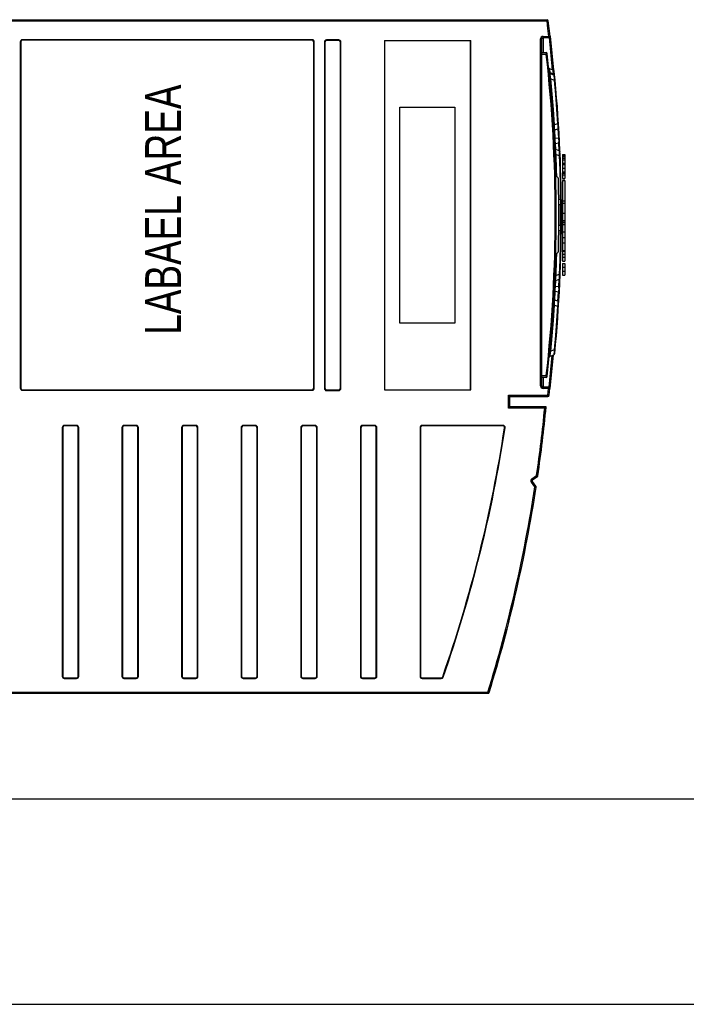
# Model space of a CAD drawing. Extents: x 0 to 594, y 0 to 420.
# Tile 3 of 41: x 267 to 332, y 0 to 96. Entities that reach past the tile are written whole.
import ezdxf
from ezdxf.enums import TextEntityAlignment as Align

# ---------------------------------------------------------------- set-up
doc = ezdxf.new("R2010")
doc.units = 0
doc.header["$LTSCALE"] = 32.67
doc.layers.get('0').update_dxf_attribs({"linetype": 'CONTINUOUS'})
doc.styles.add('TEXTSTYLE_1', font='txt', dxfattribs={"width": 0.8})

msp = doc.modelspace()

# ---------------------------------------------------------------- linework, layer by layer
at = {"color": 7, "linetype": 'CONTINUOUS'}
for p, q in [((218.973, 95.765), (317.979, 95.765)), ((317.473, 60.145), (317.473, 93.895)), ((317.598, 94.02), (318.164, 94.02)), ((318.288, 94.16), (318.601, 90.855)), ((318.307, 93.992), (318.293, 94.107)), ((318.351, 93.519), (318.305, 94.02)), ((266.788, 93.613), (266.788, 59.928)), ((295.138, 93.763), (266.938, 93.763)), ((295.288, 59.928), (295.288, 93.613)), ((296.373, 93.6), (296.373, 59.9)), ((297.723, 93.75), (296.523, 93.75)), ((297.873, 59.9), (297.873, 93.6)), ((302.173, 93.75), (310.573, 93.75)), ((302.173, 93.75), (302.173, 59.75)), ((310.523, 59.75), (310.523, 93.75)), ((318.604, 90.853), (318.363, 93.52)), ((317.473, 92.57), (317.894, 92.57)), ((318.584, 90.863), (318.239, 90.988)), ((318.237, 90.26), (318.221, 90.315)), ((318.633, 90.363), (318.29, 90.488)), ((318.349, 90.013), (318.665, 89.898)), ((318.483, 88.519), (318.349, 90.013)), ((318.601, 87.023), (318.483, 88.519)), ((303.673, 87.25), (309.023, 87.25)), ((303.673, 66.25), (303.673, 87.25)), ((309.023, 87.25), (309.023, 66.25)), ((318.703, 85.526), (318.601, 87.023)), ((319, 85.634), (318.703, 85.526)), ((318.74, 85.059), (319.02, 85.161)), ((319.147, 83.02), (318.826, 83.136)), ((318.853, 82.664), (319.161, 82.552)), ((319.473, 82.666), (319.723, 82.666)), ((319.473, 82.666), (319.473, 80.319)), ((319.723, 82.666), (319.723, 80.319)), ((319.473, 81.825), (319.723, 81.825)), ((318.835, 80.52), (318.828, 80.52)), ((319.473, 80.824), (319.723, 80.824)), ((319.473, 80.692), (319.723, 80.692)), ((319.473, 80.319), (319.723, 80.319)), ((319.473, 80.151), (319.723, 80.151)), ((319.473, 80.139), (319.723, 80.139)), ((319.473, 80.139), (319.473, 76.241)), ((319.723, 80.139), (319.723, 72.27)), ((319.272, 78.286), (319.119, 78.231)), ((319.124, 77.761), (319.275, 77.816)), ((319.473, 78.148), (319.723, 78.148)), ((319.473, 77.923), (319.723, 77.923)), ((319.473, 76.936), (319.723, 76.936)), ((319.275, 75.725), (319.124, 75.78)), ((319.473, 76.241), (319.723, 76.241)), ((319.473, 76.232), (319.473, 72.27)), ((319.473, 75.839), (319.723, 75.839)), ((319.119, 75.31), (319.272, 75.255)), ((319.473, 75.124), (319.723, 75.124)), ((319.473, 74.58), (319.723, 74.58)), ((319.473, 74.055), (319.723, 74.055)), ((318.828, 73.02), (318.835, 73.02)), ((318.908, 72.372), (318.925, 73.04)), ((319.473, 73.305), (319.723, 73.305)), ((319.473, 73.242), (319.723, 73.242)), ((319.473, 72.951), (319.723, 72.951)), ((318.853, 70.877), (318.908, 72.372)), ((319.473, 72.671), (319.723, 72.671)), ((319.473, 72.27), (319.723, 72.27)), ((319.473, 72.053), (319.723, 72.053)), ((319.473, 72.053), (319.473, 70.921)), ((319.723, 72.053), (319.723, 70.921)), ((319.161, 70.989), (318.853, 70.877)), ((319.473, 71.682), (319.723, 71.682)), ((319.473, 71.292), (319.723, 71.292)), ((319.473, 70.921), (319.723, 70.921)), ((318.826, 70.405), (319.147, 70.521)), ((318.703, 68.015), (319, 67.907)), ((319.02, 68.38), (318.74, 68.482)), ((309.023, 66.25), (303.673, 66.25)), ((318.349, 63.528), (318.483, 65.022)), ((318.665, 63.643), (318.349, 63.528)), ((318.578, 63.183), (318.261, 59.881)), ((318.29, 63.053), (318.633, 63.178)), ((317.894, 60.97), (317.473, 60.97)), ((266.938, 59.778), (295.138, 59.778)), ((296.523, 59.75), (297.723, 59.75)), ((302.173, 59.75), (310.573, 59.75)), ((318.136, 60.02), (317.598, 60.02)), ((318.181, 59.23), (318.261, 59.881)), ((318.252, 59.881), (318.266, 60.022)), ((314.348, 59.12), (314.223, 59.245)), ((314.348, 59.12), (318.057, 59.12)), ((314.348, 58.12), (314.348, 59.12)), ((314.348, 58.12), (314.223, 57.995)), ((317.893, 58.12), (314.348, 58.12)), ((317.086, 51.412), (317.893, 58.12)), ((317.893, 58.12), (317.756, 57.995)), ((270.873, 56.1), (270.873, 31.9)), ((272.223, 56.25), (271.023, 56.25)), ((272.373, 31.9), (272.373, 56.1)), ((276.673, 56.1), (276.673, 31.9)), ((278.023, 56.25), (276.823, 56.25)), ((278.173, 31.9), (278.173, 56.1)), ((282.473, 56.1), (282.473, 31.9)), ((283.823, 56.25), (282.623, 56.25)), ((283.973, 31.9), (283.973, 56.1)), ((288.273, 56.1), (288.273, 31.9)), ((289.623, 56.25), (288.423, 56.25)), ((289.773, 31.9), (289.773, 56.1)), ((294.073, 56.1), (294.073, 31.9)), ((295.423, 56.25), (294.223, 56.25)), ((295.573, 31.9), (295.573, 56.1)), ((299.873, 56.1), (299.873, 31.9)), ((301.223, 56.25), (300.023, 56.25)), ((301.373, 31.9), (301.373, 56.1)), ((305.673, 56.1), (305.673, 31.9)), ((313.699, 56.25), (305.823, 56.25)), ((316.904, 50.391), (316.552, 50.859)), ((316.573, 51), (317.046, 51.346)), ((316.921, 50.302), (316.923, 50.316)), ((271.023, 31.75), (272.223, 31.75)), ((276.823, 31.75), (278.023, 31.75)), ((282.623, 31.75), (283.823, 31.75)), ((288.423, 31.75), (289.623, 31.75)), ((294.223, 31.75), (295.423, 31.75)), ((300.023, 31.75), (301.223, 31.75)), ((305.823, 31.75), (307.687, 31.75)), ((218.973, 30.25), (312.23, 30.25)), ((21, 20), (573, 20)), ((0, 0), (594, 0))]:
    msp.add_line(p, q, dxfattribs=at)
at = {"color": 9, "linetype": 'CONTINUOUS'}
for p, q in [((317.979, 95.64), (317.979, 95.765)), ((218.973, 95.64), (317.979, 95.64)), ((318.103, 95.656), (317.979, 95.64)), ((317.473, 93.895), (317.348, 93.895)), ((317.348, 60.145), (317.348, 93.895)), ((317.598, 94.145), (318.164, 94.145)), ((317.598, 94.145), (317.598, 92.57)), ((318.164, 94.145), (318.288, 94.16)), ((318.164, 94.02), (318.164, 94.145)), ((318.179, 94.021), (318.471, 90.904)), ((266.738, 93.613), (266.738, 59.928)), ((266.738, 93.613), (266.788, 93.613)), ((266.938, 93.813), (266.938, 93.763)), ((295.138, 93.813), (266.938, 93.813)), ((295.138, 93.813), (295.138, 93.763)), ((295.338, 93.613), (295.288, 93.613)), ((295.338, 59.928), (295.338, 93.613)), ((296.323, 93.6), (296.323, 59.9)), ((296.323, 93.6), (296.373, 93.6)), ((296.523, 93.8), (296.523, 93.75)), ((297.723, 93.8), (296.523, 93.8)), ((297.723, 93.8), (297.723, 93.75)), ((297.923, 93.6), (297.873, 93.6)), ((297.923, 59.9), (297.923, 93.6)), ((310.573, 59.75), (310.573, 93.75)), ((317.905, 92.37), (317.473, 92.37)), ((317.894, 92.57), (317.905, 92.37)), ((318.005, 92.382), (317.905, 92.37)), ((318.28, 90.592), (318.239, 90.988)), ((318.198, 90.662), (318.182, 90.714)), ((318.276, 90.575), (318.28, 90.592)), ((318.62, 90.499), (318.28, 90.592)), ((318.349, 90.013), (318.331, 90.11)), ((318.62, 90.499), (318.584, 90.863)), ((318.668, 90.471), (318.62, 90.499)), ((318.62, 90.499), (318.636, 90.442)), ((318.636, 90.442), (318.645, 90.356)), ((318.251, 90.004), (318.349, 90.013)), ((318.665, 89.898), (318.763, 89.907)), ((318.703, 85.526), (318.605, 85.52)), ((319.098, 85.64), (319, 85.634)), ((318.776, 84.195), (318.726, 85.05)), ((319.032, 85.161), (319.085, 84.235)), ((319.085, 84.235), (318.776, 84.195)), ((318.81, 83.739), (319.099, 83.774)), ((318.838, 83.137), (318.81, 83.739)), ((319.099, 83.774), (319.134, 83.024)), ((318.754, 82.66), (318.853, 82.664)), ((319.161, 82.552), (319.259, 82.556)), ((319.473, 82.602), (319.723, 82.602)), ((319.473, 82.452), (319.723, 82.452)), ((319.271, 82.254), (319.261, 82.202)), ((319.473, 82.281), (319.723, 82.281)), ((319.473, 82.151), (319.723, 82.151)), ((319.473, 81.681), (319.723, 81.681)), ((319.473, 81.325), (319.723, 81.325)), ((319.473, 80.972), (319.723, 80.972)), ((319.37, 78.287), (319.272, 78.286)), ((319.473, 76.192), (319.723, 76.192)), ((319.473, 76.031), (319.723, 76.031)), ((319.272, 75.255), (319.37, 75.254)), ((318.853, 70.877), (318.754, 70.881)), ((319.259, 70.985), (319.161, 70.989)), ((318.81, 69.802), (318.838, 70.404)), ((319.134, 70.517), (319.099, 69.767)), ((318.727, 68.49), (318.776, 69.346)), ((318.776, 69.346), (319.085, 69.306)), ((319.099, 69.767), (318.81, 69.802)), ((319.031, 68.38), (319.085, 69.306)), ((318.605, 68.021), (318.703, 68.015)), ((319, 67.907), (319.098, 67.901)), ((318.263, 63.536), (318.251, 63.537)), ((318.349, 63.528), (318.263, 63.536)), ((318.331, 63.431), (318.349, 63.528)), ((318.763, 63.634), (318.665, 63.643)), ((318.447, 63.11), (318.151, 60.02)), ((317.473, 61.17), (317.905, 61.17)), ((317.598, 60.97), (317.598, 59.895)), ((317.905, 61.17), (317.894, 60.97)), ((317.905, 61.17), (318.005, 61.159)), ((266.738, 59.928), (266.788, 59.928)), ((266.938, 59.728), (266.938, 59.778)), ((266.938, 59.728), (295.138, 59.728)), ((295.138, 59.728), (295.138, 59.778)), ((295.338, 59.928), (295.288, 59.928)), ((296.323, 59.9), (296.373, 59.9)), ((296.523, 59.7), (296.523, 59.75)), ((296.523, 59.7), (297.723, 59.7)), ((297.723, 59.7), (297.723, 59.75)), ((297.923, 59.9), (297.873, 59.9)), ((317.348, 60.145), (317.473, 60.145)), ((318.136, 59.895), (317.598, 59.895)), ((318.057, 59.245), (318.136, 59.895)), ((318.136, 59.895), (318.136, 60.02)), ((318.261, 59.881), (318.136, 59.895)), ((314.223, 59.245), (318.057, 59.245)), ((314.223, 57.995), (314.223, 59.245)), ((318.057, 59.245), (318.181, 59.23)), ((318.057, 59.12), (318.057, 59.245)), ((317.756, 57.995), (314.223, 57.995)), ((270.823, 56.1), (270.873, 56.1)), ((270.823, 56.1), (270.823, 31.9)), ((272.223, 56.3), (271.023, 56.3)), ((271.023, 56.3), (271.023, 56.25)), ((272.223, 56.3), (272.223, 56.25)), ((272.423, 56.1), (272.373, 56.1)), ((272.423, 31.9), (272.423, 56.1)), ((276.623, 56.1), (276.673, 56.1)), ((276.623, 56.1), (276.623, 31.9)), ((278.023, 56.3), (276.823, 56.3)), ((276.823, 56.3), (276.823, 56.25)), ((278.023, 56.3), (278.023, 56.25)), ((278.223, 56.1), (278.173, 56.1)), ((278.223, 31.9), (278.223, 56.1)), ((282.423, 56.1), (282.473, 56.1)), ((282.423, 56.1), (282.423, 31.9)), ((283.823, 56.3), (282.623, 56.3)), ((282.623, 56.3), (282.623, 56.25)), ((283.823, 56.3), (283.823, 56.25)), ((284.023, 56.1), (283.973, 56.1)), ((284.023, 31.9), (284.023, 56.1)), ((288.223, 56.1), (288.273, 56.1)), ((288.223, 56.1), (288.223, 31.9)), ((289.623, 56.3), (288.423, 56.3)), ((288.423, 56.3), (288.423, 56.25)), ((289.623, 56.3), (289.623, 56.25)), ((289.823, 56.1), (289.773, 56.1)), ((289.823, 31.9), (289.823, 56.1)), ((294.023, 56.1), (294.073, 56.1)), ((294.023, 56.1), (294.023, 31.9)), ((295.423, 56.3), (294.223, 56.3)), ((294.223, 56.3), (294.223, 56.25)), ((295.423, 56.3), (295.423, 56.25)), ((295.623, 56.1), (295.573, 56.1)), ((295.623, 31.9), (295.623, 56.1)), ((299.823, 56.1), (299.873, 56.1)), ((299.823, 56.1), (299.823, 31.9)), ((301.223, 56.3), (300.023, 56.3)), ((300.023, 56.3), (300.023, 56.25)), ((301.223, 56.3), (301.223, 56.25)), ((301.423, 56.1), (301.373, 56.1)), ((301.423, 31.9), (301.423, 56.1)), ((305.623, 56.1), (305.673, 56.1)), ((305.623, 56.1), (305.623, 31.9)), ((313.699, 56.3), (305.823, 56.3)), ((305.823, 56.3), (305.823, 56.25)), ((313.699, 56.3), (313.699, 56.25)), ((313.897, 56.07), (313.847, 56.078)), ((316.552, 50.859), (316.452, 50.784)), ((316.798, 50.324), (316.452, 50.784)), ((316.499, 51.101), (316.964, 51.44)), ((316.499, 51.101), (316.573, 51)), ((317.086, 51.412), (316.964, 51.44)), ((317.046, 51.346), (316.964, 51.44)), ((316.798, 50.324), (316.903, 50.391)), ((316.923, 50.316), (316.798, 50.324)), ((270.823, 31.9), (270.873, 31.9)), ((271.023, 31.7), (271.023, 31.75)), ((271.023, 31.7), (272.223, 31.7)), ((272.223, 31.7), (272.223, 31.75)), ((272.423, 31.9), (272.373, 31.9)), ((276.623, 31.9), (276.673, 31.9)), ((276.823, 31.7), (276.823, 31.75)), ((276.823, 31.7), (278.023, 31.7)), ((278.023, 31.7), (278.023, 31.75)), ((278.223, 31.9), (278.173, 31.9)), ((282.423, 31.9), (282.473, 31.9)), ((282.623, 31.7), (282.623, 31.75)), ((282.623, 31.7), (283.823, 31.7)), ((283.823, 31.7), (283.823, 31.75)), ((284.023, 31.9), (283.973, 31.9)), ((288.223, 31.9), (288.273, 31.9)), ((288.423, 31.7), (288.423, 31.75)), ((288.423, 31.7), (289.623, 31.7)), ((289.623, 31.7), (289.623, 31.75)), ((289.823, 31.9), (289.773, 31.9)), ((294.023, 31.9), (294.073, 31.9)), ((294.223, 31.7), (294.223, 31.75)), ((294.223, 31.7), (295.423, 31.7)), ((295.423, 31.7), (295.423, 31.75)), ((295.623, 31.9), (295.573, 31.9)), ((299.823, 31.9), (299.873, 31.9)), ((300.023, 31.7), (300.023, 31.75)), ((300.023, 31.7), (301.223, 31.7)), ((301.223, 31.7), (301.223, 31.75)), ((301.423, 31.9), (301.373, 31.9)), ((305.623, 31.9), (305.673, 31.9)), ((305.823, 31.7), (305.823, 31.75)), ((305.823, 31.7), (307.687, 31.7)), ((307.687, 31.7), (307.687, 31.75)), ((307.876, 31.834), (307.829, 31.851)), ((218.973, 30.375), (312.23, 30.375)), ((312.23, 30.375), (312.35, 30.339)), ((312.23, 30.375), (312.23, 30.25))]:
    msp.add_line(p, q, dxfattribs=at)
for points in [[(318.164, 94.145), (318.073, 94.893), (317.979, 95.64)], [(318.28, 90.592), (318.232, 90.619), (318.198, 90.662)], [(318.278, 90.495), (318.276, 90.516), (318.275, 90.549), (318.276, 90.575)], [(318.331, 90.11), (318.315, 90.197), (318.303, 90.272), (318.293, 90.337), (318.287, 90.391), (318.283, 90.433), (318.282, 90.465), (318.284, 90.483), (318.29, 90.488)], [(318.633, 90.363), (318.645, 90.337), (318.655, 90.271), (318.662, 90.17), (318.665, 90.044), (318.665, 89.898)], [(318.718, 90.376), (318.702, 90.428), (318.668, 90.471)], [(318.665, 89.898), (318.791, 88.478), (318.902, 87.057), (319, 85.634)], [(318.74, 85.059), (318.726, 85.079), (318.716, 85.144), (318.708, 85.248), (318.704, 85.377), (318.703, 85.526)], [(319, 85.634), (319.018, 85.487), (319.029, 85.358), (319.034, 85.255), (319.03, 85.188), (319.02, 85.161)], [(318.776, 84.195), (318.726, 84.209), (318.691, 84.232), (318.678, 84.262)], [(318.711, 83.61), (318.721, 83.663), (318.756, 83.709), (318.81, 83.739)], [(318.81, 83.739), (318.792, 83.811), (318.781, 83.898), (318.774, 83.999), (318.772, 84.098), (318.776, 84.195)], [(319.085, 84.235), (319.103, 84.111), (319.111, 83.982), (319.11, 83.865), (319.099, 83.774)], [(319.184, 84.165), (319.17, 84.195), (319.136, 84.22), (319.085, 84.235)], [(319.099, 83.774), (319.151, 83.803), (319.186, 83.849), (319.197, 83.903)], [(318.853, 82.664), (318.833, 82.826), (318.82, 82.958), (318.815, 83.059), (318.817, 83.118), (318.826, 83.136)], [(319.147, 83.02), (319.158, 82.993), (319.166, 82.926), (319.169, 82.824), (319.167, 82.697), (319.161, 82.552)], [(319.161, 82.552), (319.212, 81.13), (319.249, 79.708), (319.272, 78.286)], [(319.272, 78.286), (319.284, 78.139), (319.29, 78.011), (319.291, 77.908), (319.286, 77.842), (319.275, 77.816)], [(319.276, 75.725), (319.279, 76.406), (319.279, 77.127), (319.276, 77.816)], [(319.275, 75.725), (319.286, 75.698), (319.291, 75.63), (319.29, 75.527), (319.284, 75.399), (319.272, 75.255)], [(319.272, 75.255), (319.249, 73.832), (319.212, 72.411), (319.161, 70.989)], [(318.826, 70.405), (318.816, 70.425), (318.815, 70.489), (318.821, 70.592), (318.834, 70.721), (318.853, 70.877)], [(319.161, 70.989), (319.167, 70.842), (319.169, 70.714), (319.165, 70.612), (319.158, 70.547), (319.147, 70.521)], [(318.81, 69.802), (318.757, 69.831), (318.722, 69.876), (318.711, 69.931)], [(318.678, 69.279), (318.691, 69.308), (318.725, 69.332), (318.776, 69.346)], [(318.776, 69.346), (318.772, 69.449), (318.774, 69.551), (318.781, 69.651), (318.793, 69.734), (318.81, 69.802)], [(319.099, 69.767), (319.11, 69.675), (319.111, 69.557), (319.102, 69.428), (319.085, 69.306)], [(319.085, 69.306), (319.135, 69.321), (319.17, 69.345), (319.184, 69.375)], [(319.197, 69.638), (319.187, 69.691), (319.153, 69.737), (319.099, 69.767)], [(318.703, 68.015), (318.704, 68.17), (318.708, 68.301), (318.716, 68.402), (318.727, 68.463), (318.74, 68.482)], [(319.02, 68.38), (319.031, 68.353), (319.034, 68.284), (319.029, 68.18), (319.017, 68.051), (319, 67.907)], [(319, 67.907), (318.902, 66.484), (318.791, 65.063), (318.665, 63.643)], [(318.29, 63.053), (318.284, 63.057), (318.282, 63.076), (318.283, 63.107), (318.287, 63.15), (318.293, 63.203), (318.303, 63.268), (318.315, 63.344), (318.331, 63.431)], [(318.665, 63.643), (318.665, 63.495), (318.662, 63.368), (318.655, 63.267), (318.645, 63.203), (318.633, 63.178)]]:
    msp.add_lwpolyline(points, dxfattribs=at)
at = {"color": 7, "linetype": 'CONTINUOUS'}
for points in [[(318.288, 94.16), (318.197, 94.909), (318.103, 95.656)], [(318.239, 90.988), (318.216, 90.999), (318.179, 91.029), (318.154, 91.068), (318.141, 91.114)], [(318.682, 90.737), (318.67, 90.782), (318.644, 90.822), (318.608, 90.852), (318.584, 90.863)], [(318.925, 80.501), (318.908, 81.168), (318.853, 82.664)], [(318.483, 65.022), (318.601, 66.518), (318.703, 68.015)], [(318.319, 63.353), (318.272, 63.325), (318.237, 63.281), (318.221, 63.226)]]:
    msp.add_lwpolyline(points, dxfattribs=at)
for centre, radius, start, end in [((317.979, 95.64), 0.125, 7.3648, 90), ((317.598, 93.895), 0.125, 90, 180), ((318.164, 94.145), 0.125, 270, 6.76661), ((266.938, 93.613), 0.15, 90, 180), ((295.138, 93.613), 0.15, 0, 90), ((296.523, 93.6), 0.15, 90, 180), ((297.723, 93.6), 0.15, 0, 90), ((317.894, 92.47), 0.1, 6.44695, 90), ((178.953, 76.77), 139.925, 353.55305, 6.44695), ((318.341, 90.629), 0.15, 185.6781, 250), ((318.582, 90.222), 0.15, 5.50288, 70), ((178.953, 76.77), 140.425, 354.49712, 5.70783), ((318.969, 85.302), 0.15, 290, 3.48671), ((318.791, 84.918), 0.15, 110, 183.3344), ((318.877, 83.277), 0.15, 182.66251, 250), ((319.095, 82.879), 0.15, 2.49567, 70), ((318.835, 80.27), 0.25, 1.43331, 90), ((178.953, 76.77), 140.175, 358.56669, 1.43331), ((319.223, 77.957), 0.15, 290, 0.48453), ((319.223, 75.584), 0.15, 359.51547, 70), ((318.835, 73.27), 0.25, 270, 358.56669), ((318.877, 70.264), 0.15, 110, 177.33749), ((319.095, 70.662), 0.15, 290, 357.50433), ((318.791, 68.623), 0.15, 176.6656, 250), ((318.969, 68.239), 0.15, 356.51329, 70), ((318.582, 63.319), 0.15, 290, 354.49712), ((318.341, 62.912), 0.15, 110, 174.322), ((317.894, 61.07), 0.1, 270, 353.55305), ((266.938, 59.928), 0.15, 180, 270), ((295.138, 59.928), 0.15, 270, 360), ((296.523, 59.9), 0.15, 180, 270), ((297.723, 59.9), 0.15, 270, 360), ((317.598, 60.145), 0.125, 180, 270), ((318.136, 59.895), 0.125, 353.14141, 90), ((318.057, 59.245), 0.125, 270, 352.88138), ((178.533, 71.485), 140, 351.75646, 354.52196), ((271.023, 56.1), 0.15, 90, 180), ((272.223, 56.1), 0.15, 0, 90), ((276.823, 56.1), 0.15, 90, 180), ((278.023, 56.1), 0.15, 0, 90), ((282.623, 56.1), 0.15, 90, 180), ((283.823, 56.1), 0.15, 0, 90), ((288.423, 56.1), 0.15, 90, 180), ((289.623, 56.1), 0.15, 0, 90), ((294.223, 56.1), 0.15, 90, 180), ((295.423, 56.1), 0.15, 0, 90), ((300.023, 56.1), 0.15, 90, 180), ((301.223, 56.1), 0.15, 0, 90), ((305.823, 56.1), 0.15, 90, 180), ((180.859, 76.255), 134.51, 340.724, 351.37273), ((313.699, 56.1), 0.15, 351.37273, 90), ((316.632, 50.919), 0.1, 126.09925, 216.96), ((316.987, 51.426), 0.1, 306.09925, 351.75646), ((178.533, 71.485), 140, 342.9081, 351.29723), ((316.824, 50.331), 0.1, 351.30279, 36.96), ((271.023, 31.9), 0.15, 180, 270), ((272.223, 31.9), 0.15, 270, 360), ((276.823, 31.9), 0.15, 180, 270), ((278.023, 31.9), 0.15, 270, 360), ((282.623, 31.9), 0.15, 180, 270), ((283.823, 31.9), 0.15, 270, 360), ((288.423, 31.9), 0.15, 180, 270), ((289.623, 31.9), 0.15, 270, 360), ((294.223, 31.9), 0.15, 180, 270), ((295.423, 31.9), 0.15, 270, 360), ((300.023, 31.9), 0.15, 180, 270), ((301.223, 31.9), 0.15, 270, 360), ((305.823, 31.9), 0.15, 180, 270), ((307.687, 31.9), 0.15, 270, 340.724), ((312.23, 30.375), 0.125, 270, 342.9081)]:
    msp.add_arc(centre, radius, start, end, dxfattribs=at)
at = {"color": 9, "linetype": 'CONTINUOUS'}
for centre, radius, start, end in [((317.598, 93.895), 0.25, 90, 180), ((266.938, 93.613), 0.2, 90, 180), ((295.138, 93.613), 0.2, 0, 90), ((296.523, 93.6), 0.2, 90, 180), ((297.723, 93.6), 0.2, 0, 90), ((178.953, 76.77), 139.825, 353.59429, 6.40571), ((266.938, 59.928), 0.2, 180, 270), ((295.138, 59.928), 0.2, 270, 360), ((296.523, 59.9), 0.2, 180, 270), ((297.723, 59.9), 0.2, 270, 360), ((317.598, 60.145), 0.25, 180, 270), ((178.533, 71.485), 139.875, 351.76077, 354.46561), ((271.023, 56.1), 0.2, 90, 180), ((272.223, 56.1), 0.2, 0, 90), ((276.823, 56.1), 0.2, 90, 180), ((278.023, 56.1), 0.2, 0, 90), ((282.623, 56.1), 0.2, 90, 180), ((283.823, 56.1), 0.2, 0, 90), ((288.423, 56.1), 0.2, 90, 180), ((289.623, 56.1), 0.2, 0, 90), ((294.223, 56.1), 0.2, 90, 180), ((295.423, 56.1), 0.2, 0, 90), ((300.023, 56.1), 0.2, 90, 180), ((301.223, 56.1), 0.2, 0, 90), ((305.823, 56.1), 0.2, 90, 180), ((180.859, 76.255), 134.56, 340.724, 351.37273), ((313.699, 56.1), 0.2, 351.37273, 90), ((316.632, 50.919), 0.225, 126.09925, 216.96), ((178.533, 71.485), 139.875, 342.9081, 351.29849), ((271.023, 31.9), 0.2, 180, 270), ((272.223, 31.9), 0.2, 270, 360), ((276.823, 31.9), 0.2, 180, 270), ((278.023, 31.9), 0.2, 270, 360), ((282.623, 31.9), 0.2, 180, 270), ((283.823, 31.9), 0.2, 270, 360), ((288.423, 31.9), 0.2, 180, 270), ((289.623, 31.9), 0.2, 270, 360), ((294.223, 31.9), 0.2, 180, 270), ((295.423, 31.9), 0.2, 270, 360), ((300.023, 31.9), 0.2, 180, 270), ((301.223, 31.9), 0.2, 270, 360), ((305.823, 31.9), 0.2, 180, 270), ((307.687, 31.9), 0.2, 270, 340.724)]:
    msp.add_arc(centre, radius, start, end, dxfattribs=at)

# ---------------------------------------------------------------- texts
at = {"color": 5, "linetype": 'CONTINUOUS', "style": 'TEXTSTYLE_1', "width": 0.766667}
msp.add_text('LABAEL AREA', height=3.5, rotation=90, dxfattribs=at).set_placement((282.386, 77.293), align=Align.CENTER)

doc.saveas('drawing.dxf')
